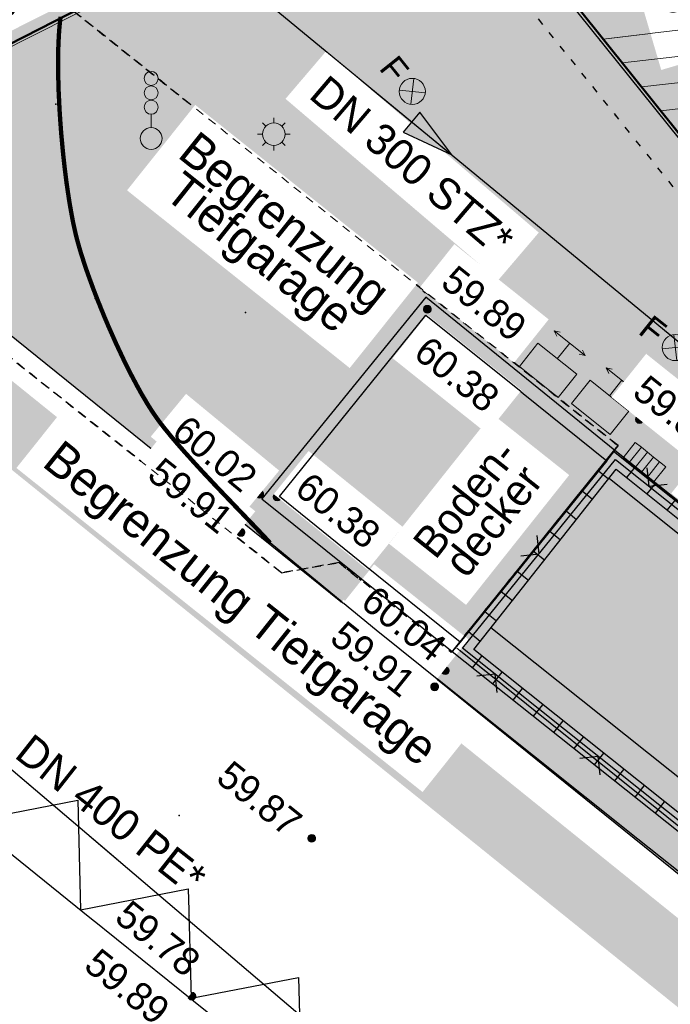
# Model space of a CAD drawing. Header units: millimetres. Extents: x 32365810 to 32368499, y 5620272 to 5622478.
# Tile 109 of 249: x 32366644 to 32366653, y 5620679 to 5620693. Entities that reach past the tile are written whole.
import ezdxf

# ---------------------------------------------------------------- set-up
doc = ezdxf.new("R2010")
doc.units = ezdxf.units.MM
for name, pattern in [('1000.100', [0]), ('1000.110', [0]), ('1000.196', [0.225, 0.075, -0.15]), ('1000.210', [0]), ('1000.300', [0]), ('1000.325', [0]), ('1600.1047', [0]), ('1600.2028', [0]), ('1600.2032', [0.25, 0.125, 0, 0, -0.125]), ('1600.2505', [0]), ('1600.25101', [0]), ('1600.2512', [0.25, 0.125, 0, 0, -0.125]), ('BAULINIE2', [7, 3.5, -1, 0.25, -1, 0.25, -1]), ('GELTUNGSBEREICH', [8.5, 7, -1.5])]:
    doc.linetypes.add(name, pattern=pattern)
doc.layers.get('0').update_dxf_attribs({"color": 1, "linetype": 'CONTINUOUS'})
doc.layers.add('_K_Flurstücke_Grenzpunkte', color=251, linetype='CONTINUOUS', lineweight=50)
for name, color, linetype in [('_K_Gebäude', 251, 'CONTINUOUS'), ('_K_Siedlungsflächen - Bauwerke u. Einrichtungen', 251, 'CONTINUOUS'), ('BAULINIE_B', 7, 'CONTINUOUS'), ('BAULINIE_FA', 1, 'CONTINUOUS'), ('BAULINIE_GL', 7, 'CONTINUOUS'), ('GELTUNGSBEREICH_B', 7, 'CONTINUOUS'), ('KERNGEBIETE_FA', 42, 'CONTINUOUS'), ('UMGR_GELTUNGSBEREICH', 7, 'CONTINUOUS'), ('UMGR_KERNGEBIETE', 7, 'CONTINUOUS'), ('UMGR_STRASSENVERKEHRSFLÄCHE', 7, 'CONTINUOUS')]:
    doc.layers.add(name, color=color, linetype=linetype)
for name, color, linetype, transparency in [('Beschriftung Kanalbestand (AMT 66)', 7, 'CONTINUOUS', 0.75), ('Beschriftung Topographie', 7, 'CONTINUOUS', 0.75), ('EFB-_ Dachhöhen Bestandsgebäude (NHN)', 7, 'CONTINUOUS', 0.75), ('Fahrbahnmarkierung', 7, 'CONTINUOUS', 0.75), ('Flurstücke_Grenzpunkte', 11, 'CONTINUOUS', 0.75), ('Gebäude', 31, 'CONTINUOUS', 0.75), ('Höhen_ gemessen (NHN)', 7, 'CONTINUOUS', 0.75), ('Leitungen Kanalbestand (AMT 66)', 7, 'CONTINUOUS', 0.75), ('Siedlungsflächen - Bauwerke u. Einrichtungen', 51, 'CONTINUOUS', 0.75), ('Stromversorgung', 7, 'CONTINUOUS', 0.75), ('Symbole Topographie', 7, 'CONTINUOUS', 0.75), ('Topographie_ örtl. Aufnahme', 7, 'CONTINUOUS', 0.75), ('weitere Entwässerungsleitungen', 7, 'CONTINUOUS', 0.75)]:
    doc.layers.add(name, color=color, linetype=linetype, transparency=transparency)
doc.layers.add('STRASSENVERKEHRSFLÄCHE_FA', color=7, linetype='CONTINUOUS', true_color=0xfff5bf)
doc.styles.add('Arial', font='arial.ttf')
doc.styles.add('Beschriftung schwarz_ Stift 0.25', font='GOTHIC.TTF')
doc.styles.add('Beschriftung Topographie_ blau', font='GOTHIC.TTF')
doc.styles.add('Dachhöhe NHN_ Bestand_ gemessen_ schwarz', font='GOTHIC.TTF')
doc.styles.add('Höhe NHN_ gemessen_ blau', font='GOTHIC.TTF')
doc.styles.add('Kanal Mischwasser_ Beschriftung allgemein_ dünn_ lila', font='GOTHIC.TTF')
doc.styles.add('Kanal_ Höhe_ NHN (Deckel_Sohle)_ lila', font='GOTHIC.TTF')
doc.styles.add('Stromversorgung_ Beschriftung allgemein_ dünn_ schwarz', font='GOTHIC.TTF')

# ---------------------------------------------------------------- blocks, each defined once
blk = doc.blocks.new('Senkrechter Strich')
at = {"color": 0, "lineweight": -2}
blk.add_line((0, 0.5), (0, -0.5), dxfattribs=at)
blk = doc.blocks.new('S1000.364', base_point=(0.25, 0))
at = {"color": 0, "lineweight": -2}
for p, q in [((0.075, 0.175), (0.425, -0.175)), ((0.425, 0.175), (0.075, -0.175))]:
    blk.add_line(p, q, dxfattribs=at)
blk.add_circle((0.25, 0), 0.25, dxfattribs=at)
at = {"color": 0, "lineweight": -2, "insert": (-0.5, -0.235), "char_height": 0.47, "attachment_point": 7, "line_spacing_factor": 0.69, "style": 'Arial'}
blk.add_mtext('F', dxfattribs=at)
blk = doc.blocks.new('S1000.461')
at = {"color": 0, "lineweight": -2}
for p, q in [((-0.245, 0.245), (-0.35, 0.35)), ((0, 0.345), (0, 0.5)), ((0.245, 0.245), (0.35, 0.35)), ((-0.345, 0), (-0.5, 0)), ((0.345, 0), (0.5, 0)), ((-0.245, -0.245), (-0.35, -0.35)), ((0.245, -0.245), (0.35, -0.35)), ((0, -0.345), (0, -0.5))]:
    blk.add_line(p, q, dxfattribs=at)
blk.add_circle((0, 0), 0.345, dxfattribs=at)
blk = doc.blocks.new('S1000.431', base_point=(0, -0.36))
at = {"color": 0, "lineweight": -2}
blk.add_line((0, -0.22), (0, -0.05), dxfattribs=at)
for centre, radius in [((0, 0.41), 0.09), ((0, 0.225), 0.09), ((0, 0.04), 0.09), ((0, -0.36), 0.14)]:
    blk.add_circle(centre, radius, dxfattribs=at)
blk = doc.blocks.new('S1000.401', base_point=(0, -0.215))
at = {"color": 0, "lineweight": -2}
for p, q in [((-0.275, 0.5), (-0.38, 0.45)), ((-0.38, 0.45), (0.38, 0.45)), ((-0.38, 0.45), (-0.275, 0.4)), ((0, 0.45), (0, 0.07)), ((0.38, 0.45), (0.275, 0.5)), ((0.38, 0.45), (0.275, 0.4)), ((-0.475, 0.07), (0.475, 0.07)), ((-0.475, -0.5), (-0.475, 0.07)), ((0.475, 0.07), (0.475, -0.5)), ((0.475, -0.5), (-0.475, -0.5))]:
    blk.add_line(p, q, dxfattribs=at)
blk = doc.blocks.new('S1000.507', base_point=(0, -0.25))
at = {"color": 0, "lineweight": -2}
for p, q in [((-0.5, 0.25), (-0.3, 0.25)), ((-0.5, -0.25), (-0.5, 0.25)), ((-0.3, 0.25), (-0.1, 0.25)), ((-0.3, 0.25), (-0.3, -0.25)), ((-0.1, 0.25), (0.1, 0.25)), ((-0.1, 0.25), (-0.1, -0.25)), ((0.1, 0.25), (0.3, 0.25)), ((0.1, 0.25), (0.1, -0.25)), ((0.3, 0.25), (0.5, 0.25)), ((0.3, 0.25), (0.3, -0.25)), ((0.5, 0.25), (0.5, -0.25)), ((-0.3, -0.25), (-0.5, -0.25)), ((-0.1, -0.25), (-0.3, -0.25)), ((0.1, -0.25), (-0.1, -0.25)), ((0.3, -0.25), (0.1, -0.25)), ((0.5, -0.25), (0.3, -0.25))]:
    blk.add_line(p, q, dxfattribs=at)
blk = doc.blocks.new('S1000.15')
at = {"color": 0, "lineweight": -2}
for p, q in [((-0.5, 0.05), (-0.485, 0.1)), ((0.495, 0.05), (-0.5, 0.05)), ((-0.5, -0.05), (-0.5, 0)), ((-0.5, 0), (0.5, 0)), ((-0.485, 0.1), (0.49, 0.1)), ((-0.475, 0.15), (-0.455, 0.2)), ((0.475, 0.15), (-0.475, 0.15)), ((-0.455, 0.2), (0.455, 0.2)), ((-0.43, 0.25), (-0.4, 0.3)), ((0.43, 0.25), (-0.43, 0.25)), ((-0.4, 0.3), (0.395, 0.3)), ((-0.355, 0.35), (-0.295, 0.4)), ((0.36, 0.35), (-0.355, 0.35)), ((-0.295, 0.4), (0.3, 0.4)), ((0.22, 0.45), (-0.215, 0.45)), ((0.3, 0.4), (0.22, 0.45)), ((0.395, 0.3), (0.36, 0.35)), ((0.455, 0.2), (0.43, 0.25)), ((0.49, 0.1), (0.475, 0.15)), ((0.5, 0), (0.495, 0.05)), ((0.495, -0.05), (-0.5, -0.05)), ((-0.475, -0.15), (-0.49, -0.1)), ((-0.49, -0.1), (0.485, -0.1)), ((0.475, -0.15), (-0.475, -0.15)), ((-0.43, -0.25), (-0.455, -0.2)), ((-0.455, -0.2), (0.46, -0.2)), ((0.425, -0.25), (-0.43, -0.25)), ((-0.355, -0.35), (-0.4, -0.3)), ((-0.4, -0.3), (0.395, -0.3)), ((0.345, -0.35), (-0.355, -0.35)), ((-0.205, -0.45), (-0.29, -0.4)), ((-0.29, -0.4), (0.285, -0.4)), ((0.2, -0.45), (-0.205, -0.45)), ((0.285, -0.4), (0.345, -0.35)), ((0.395, -0.3), (0.425, -0.25)), ((0.46, -0.2), (0.475, -0.15)), ((0.485, -0.1), (0.495, -0.05))]:
    blk.add_line(p, q, dxfattribs=at)
blk.add_circle((0, 0), 0.5, dxfattribs=at)
blk = doc.blocks.new('O1125')
at = {"layer": 'Flurstücke_Grenzpunkte', "color": 7, "linetype": '1600.2028', "lineweight": 35}
blk.add_line((32366150.069, 5622053.728), (32366155.039, 5622047.531), dxfattribs=at)
blk = doc.blocks.new('O1462')
at = {"layer": 'Flurstücke_Grenzpunkte', "color": 7, "linetype": '1600.2028', "lineweight": 35}
for p, q in [((32366150.069, 5622053.728), (32366155.039, 5622047.531)), ((32366149.913, 5622053.603), (32366133.183, 5622045.049))]:
    blk.add_line(p, q, dxfattribs=at)
blk = doc.blocks.new('O1916')
at = {"layer": 'Flurstücke_Grenzpunkte', "color": 7, "linetype": '1600.2028', "lineweight": 35}
blk.add_line((32366149.913, 5622053.603), (32366133.183, 5622045.049), dxfattribs=at)
blk = doc.blocks.new('O3476')
at = {"layer": 'Siedlungsflächen - Bauwerke u. Einrichtungen', "color": 7, "linetype": '1600.25101', "lineweight": 18}
for p, q in [((32366150.412, 5622041.88), (32366152.69, 5622044.706)), ((32366152.69, 5622044.706), (32366169.707699, 5622031.144947, 60.083901))]:
    blk.add_line(p, q, dxfattribs=at)
at = {"layer": 'Siedlungsflächen - Bauwerke u. Einrichtungen', "color": 7, "lineweight": 18, "xscale": 0.55, "yscale": 0.55, "zscale": 0.55}
for p, rotation in [((32366152.923566, 5622044.517726), 231.128187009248), ((32366152.503038, 5622044.471383), 321.449382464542), ((32366150.645566, 5622041.691726), 51.128187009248), ((32366169.520738, 5622030.910329, 60.083901), 141.449382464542)]:
    blk.add_blockref('Senkrechter Strich', p, dxfattribs=dict(at, rotation=rotation))
blk = doc.blocks.new('O2655')
at = {"layer": 'Gebäude', "color": 7, "linetype": '1600.2505', "lineweight": 18}
blk.add_line((32366150.069, 5622053.728), (32366155.039, 5622047.531), dxfattribs=at)
blk = doc.blocks.new('*X997')
at = {"color": 142, "linetype": '1000.100', "lineweight": 25, "true_color": 0x0087cd}
for p, q in [((32366152.998902, 5622044.479275), (32366152.875734, 5622044.324717)), ((32366153.291902, 5622044.245447), (32366153.168489, 5622044.090581)), ((32366153.584903, 5622044.011618), (32366153.461243, 5622043.856444))]:
    blk.add_line(p, q, dxfattribs=at)
blk = doc.blocks.new('*X1018')
at = {"color": 142, "linetype": '1000.100', "lineweight": 25, "true_color": 0x0087cd}
for p, q in [((32366150.656597, 5622041.581991), (32366150.790697, 5622041.750004)), ((32366150.949666, 5622041.348965), (32366151.083394, 5622041.516513)), ((32366151.242736, 5622041.115938), (32366151.376093, 5622041.283023)), ((32366151.535806, 5622040.882913), (32366151.668791, 5622041.049531)), ((32366151.828875, 5622040.649887), (32366151.961489, 5622040.81604)), ((32366152.121944, 5622040.41686), (32366152.254187, 5622040.582549)), ((32366152.415014, 5622040.183835), (32366152.546886, 5622040.349058)), ((32366152.708083, 5622039.950809), (32366152.839584, 5622040.115566)), ((32366153.001153, 5622039.717782), (32366153.132282, 5622039.882075)), ((32366153.294222, 5622039.484756), (32366153.42498, 5622039.648584))]:
    blk.add_line(p, q, dxfattribs=at)
blk = doc.blocks.new('*X1019')
at = {"color": 142, "linetype": '1000.100', "lineweight": 25, "true_color": 0x0087cd}
for p, q in [((32366152.472863, 5622044.422316), (32366152.617027, 5622044.306058)), ((32366152.238787, 5622044.132367), (32366152.386119, 5622044.013554)), ((32366152.004709, 5622043.842418), (32366152.15521, 5622043.721049)), ((32366151.770632, 5622043.552469), (32366151.924301, 5622043.428546)), ((32366151.536556, 5622043.26252), (32366151.693393, 5622043.136042)), ((32366151.302479, 5622042.972571), (32366151.462484, 5622042.843538)), ((32366151.068401, 5622042.682621), (32366151.231164, 5622042.550513)), ((32366150.834324, 5622042.392671), (32366151.000246, 5622042.257998)), ((32366150.600246, 5622042.102722), (32366150.769329, 5622041.965483))]:
    blk.add_line(p, q, dxfattribs=at)
blk = doc.blocks.new('*X1231')
at = {"color": 253, "linetype": '1600.1047', "lineweight": 18, "true_color": 0xb2b2b2}
for p, q in [((32366152.541501, 5622050.645085), (32366172.264635, 5622052.966045)), ((32366152.818211, 5622050.30006), (32366172.688922, 5622052.638386)), ((32366153.094922, 5622049.955035), (32366173.11321, 5622052.310727)), ((32366153.371632, 5622049.61001), (32366173.537497, 5622051.983069))]:
    blk.add_line(p, q, dxfattribs=at)
blk = doc.blocks.new('S1000.97')
at = {"color": 0, "lineweight": -2}
for p, q in [((-0.5, 0.5), (0, 0)), ((0, 0), (0.5, 0.5))]:
    blk.add_line(p, q, dxfattribs=at)
blk = doc.blocks.new('S1000.370')
at = {"lineweight": -2}
blk.add_hatch(color=0, dxfattribs=at).paths.add_polyline_path([(0.065, 0), (-0.06, 0), (0, 0.25)], flags=0)
at = {"color": 0, "lineweight": -2}
for p, q in [((0, 0.25), (-0.06, 0)), ((0, -0.25), (0, 0.25)), ((0.065, 0), (0, 0.25)), ((-0.06, 0), (0.065, 0))]:
    blk.add_line(p, q, dxfattribs=at)

msp = doc.modelspace()

# ---------------------------------------------------------------- hatches: boundary and pattern name
at = {"layer": 'KERNGEBIETE_FA'}
msp.add_hatch(color=256, dxfattribs=at).paths.add_polyline_path([(32366705.267, 5620656.307), (32366714.38, 5620662.955), (32366731.141, 5620675.184), (32366719.822, 5620688.519), (32366711.265, 5620712.478), (32366708.884, 5620711.48), (32366707.748, 5620715.425), (32366707.124, 5620717.592), (32366703.474, 5620722.687), (32366703.425, 5620722.755), (32366709.467, 5620727.587), (32366713.246, 5620722.932), (32366716.085, 5620718.811), (32366730.043, 5620701.379), (32366743.171, 5620661.733), (32366767.913, 5620669.955), (32366773.881, 5620671.894), (32366779.86, 5620673.837), (32366785.793, 5620675.727), (32366799.353, 5620680.172), (32366795.233, 5620696.617), (32366793.466, 5620703.78), (32366791.885, 5620710.186), (32366791.82, 5620710.458), (32366791.328, 5620712.5), (32366791.327, 5620712.501), (32366782.882, 5620747.49), (32366782.33, 5620749.774), (32366779.279, 5620762.41), (32366774.371, 5620775.593), (32366766.33, 5620772.553), (32366764.579, 5620776.187), (32366756.702, 5620771.881), (32366748.389, 5620767.337), (32366745.667, 5620765.883), (32366742.576, 5620764.232), (32366735.266, 5620760.328), (32366720.118, 5620752.237), (32366714.041, 5620748.991), (32366709.901, 5620746.78), (32366711.231, 5620744.449), (32366709.678, 5620743.191), (32366707.114, 5620741.114), (32366705.598, 5620739.886), (32366701.909, 5620736.897), (32366695.975, 5620732.09), (32366692.104, 5620728.954), (32366687.066, 5620724.769), (32366682.406, 5620721.072), (32366679.916, 5620719.08), (32366678.887, 5620718.272), (32366674.395, 5620714.748), (32366668.389, 5620710.034), (32366659.344, 5620702.84), (32366658.967, 5620703.306), (32366649.894, 5620695.982), (32366654.864, 5620689.785), (32366667.729, 5620679.629), (32366671.86, 5620676.22), (32366674.951, 5620673.67), (32366678.012, 5620671.146), (32366681.071, 5620668.621), (32366688.766, 5620662.336), (32366693.205, 5620658.654), (32366697.04, 5620655.473), (32366698.424, 5620654.325), (32366700.229, 5620654.848)], flags=0)
at = {"layer": 'STRASSENVERKEHRSFLÄCHE_FA', "true_color": 0xffd24a}
h = msp.add_hatch(color=41, dxfattribs=at)
h.paths.add_polyline_path([(32366700.812, 5620642.637), (32366709.343, 5620645.3), (32366744.935, 5620656.407), (32366800.844, 5620673.855), (32366814.238, 5620678.035), (32366812.525, 5620684.489), (32366790.959, 5620765.764), (32366786.667, 5620779.054), (32366782.414, 5620794.243), (32366771.602, 5620788.163), (32366758.559, 5620780.941), (32366707.208, 5620751.956), (32366691.608, 5620737.561), (32366678.051, 5620726.047), (32366655.3, 5620707.965), (32366642.99, 5620700.236), (32366635.313, 5620695.501)], flags=0)
edge = h.paths.add_edge_path(flags=0)
edge.add_line((32366743.171, 5620661.733), (32366743.725, 5620660.059))
edge.add_line((32366743.725, 5620660.059), (32366743.458, 5620659.979))
edge.add_line((32366743.458, 5620659.979), (32366724.425, 5620654.23))
edge.add_line((32366724.425, 5620654.23), (32366712.306, 5620650.509))
edge.add_line((32366712.306, 5620650.509), (32366710.876, 5620650.047))
edge.add_line((32366710.876, 5620650.047), (32366706.05, 5620648.579))
edge.add_arc((32366704.003, 5620654.956), 6.698, 283.318, 287.7972, ccw=False)
edge.add_line((32366705.546, 5620648.438), (32366698.424, 5620654.325))
edge.add_line((32366698.424, 5620654.325), (32366697.04, 5620655.473))
edge.add_line((32366697.04, 5620655.473), (32366693.205, 5620658.654))
edge.add_line((32366693.205, 5620658.654), (32366688.766, 5620662.336))
edge.add_line((32366688.766, 5620662.336), (32366681.071, 5620668.621))
edge.add_line((32366681.071, 5620668.621), (32366678.012, 5620671.146))
edge.add_line((32366678.012, 5620671.146), (32366674.951, 5620673.67))
edge.add_line((32366674.951, 5620673.67), (32366671.86, 5620676.22))
edge.add_line((32366671.86, 5620676.22), (32366667.729, 5620679.629))
edge.add_line((32366667.729, 5620679.629), (32366654.864, 5620689.785))
edge.add_line((32366654.864, 5620689.785), (32366649.894, 5620695.982))
edge.add_line((32366649.894, 5620695.982), (32366658.967, 5620703.306))
edge.add_line((32366658.967, 5620703.306), (32366659.344, 5620702.84))
edge.add_line((32366659.344, 5620702.84), (32366668.389, 5620710.034))
edge.add_line((32366668.389, 5620710.034), (32366674.395, 5620714.748))
edge.add_line((32366674.395, 5620714.748), (32366678.887, 5620718.272))
edge.add_line((32366678.887, 5620718.272), (32366679.916, 5620719.08))
edge.add_line((32366679.916, 5620719.08), (32366682.406, 5620721.072))
edge.add_line((32366682.406, 5620721.072), (32366687.066, 5620724.769))
edge.add_line((32366687.066, 5620724.769), (32366692.104, 5620728.954))
edge.add_line((32366692.104, 5620728.954), (32366695.975, 5620732.09))
edge.add_line((32366695.975, 5620732.09), (32366701.909, 5620736.897))
edge.add_line((32366701.909, 5620736.897), (32366705.598, 5620739.886))
edge.add_line((32366705.598, 5620739.886), (32366707.114, 5620741.114))
edge.add_line((32366707.114, 5620741.114), (32366709.678, 5620743.191))
edge.add_line((32366709.678, 5620743.191), (32366711.231, 5620744.449))
edge.add_line((32366711.231, 5620744.449), (32366709.901, 5620746.78))
edge.add_line((32366709.901, 5620746.78), (32366714.041, 5620748.991))
edge.add_line((32366714.041, 5620748.991), (32366720.118, 5620752.237))
edge.add_line((32366720.118, 5620752.237), (32366735.266, 5620760.328))
edge.add_line((32366735.266, 5620760.328), (32366742.576, 5620764.232))
edge.add_line((32366742.576, 5620764.232), (32366745.667, 5620765.883))
edge.add_line((32366745.667, 5620765.883), (32366748.389, 5620767.337))
edge.add_line((32366748.389, 5620767.337), (32366756.702, 5620771.881))
edge.add_line((32366756.702, 5620771.881), (32366764.579, 5620776.187))
edge.add_line((32366764.579, 5620776.187), (32366766.33, 5620772.553))
edge.add_line((32366766.33, 5620772.553), (32366774.371, 5620775.593))
edge.add_line((32366774.371, 5620775.593), (32366779.279, 5620762.41))
edge.add_line((32366779.279, 5620762.41), (32366782.33, 5620749.774))
edge.add_line((32366782.33, 5620749.774), (32366791.82, 5620710.458))
edge.add_line((32366791.82, 5620710.458), (32366791.885, 5620710.186))
edge.add_line((32366791.885, 5620710.186), (32366793.466, 5620703.78))
edge.add_line((32366793.466, 5620703.78), (32366795.233, 5620696.617))
edge.add_line((32366795.233, 5620696.617), (32366799.353, 5620680.172))
edge.add_line((32366799.353, 5620680.172), (32366785.793, 5620675.727))
edge.add_line((32366785.793, 5620675.727), (32366779.86, 5620673.837))
edge.add_line((32366779.86, 5620673.837), (32366773.881, 5620671.894))
edge.add_line((32366773.881, 5620671.894), (32366767.913, 5620669.955))
edge.add_line((32366767.913, 5620669.955), (32366743.171, 5620661.733))

# ---------------------------------------------------------------- linework, layer by layer
at = {"layer": '_K_Flurstücke_Grenzpunkte', "linetype": '1600.2028', "lineweight": 35}
msp.add_line((32366649.738, 5620695.857), (32366633.008, 5620687.303), dxfattribs=at)
at = {"layer": '_K_Flurstücke_Grenzpunkte', "linetype": '1600.2028'}
msp.add_lwpolyline([(32366678.887, 5620718.272), (32366674.395, 5620714.748), (32366668.389, 5620710.034), (32366659.344, 5620702.84), (32366658.967, 5620703.306), (32366649.894, 5620695.982), (32366654.864, 5620689.785), (32366667.729, 5620679.629), (32366675.319, 5620688.922), (32366677.224, 5620691.255), (32366678.454, 5620692.761), (32366682.681, 5620689.28), (32366685.928, 5620686.605), (32366689.059, 5620684.024), (32366692.22, 5620681.42), (32366700.034, 5620675.086), (32366704.571, 5620671.276), (32366706.143, 5620674.039), (32366708.154, 5620677.505), (32366711.331, 5620683.054), (32366692.84, 5620706.379), (32366690.288, 5620704.309), (32366690.047, 5620704.114)], close=True, dxfattribs=at)
for points in [[(32366654.864, 5620689.785), (32366649.894, 5620695.982)], [(32366649.738, 5620695.857), (32366633.008, 5620687.303), (32366632.876, 5620687.212), (32366638.724, 5620682.538), (32366643.677, 5620678.652), (32366648.49, 5620674.917), (32366654.404, 5620670.109)]]:
    msp.add_lwpolyline(points, dxfattribs=at)
at = {"layer": '_K_Gebäude', "linetype": '1600.1047', "lineweight": 18}
for p, q in [((32366652.367, 5620692.899), (32366672.09, 5620695.22)), ((32366652.644, 5620692.554), (32366672.514, 5620694.892)), ((32366652.92, 5620692.209), (32366672.939, 5620694.564)), ((32366653.197, 5620691.864), (32366673.363, 5620694.237))]:
    msp.add_line(p, q, dxfattribs=at)
at = {"layer": '_K_Gebäude', "linetype": '1600.2505', "lineweight": -2}
msp.add_lwpolyline([(32366649.894, 5620695.982), (32366654.864, 5620689.785), (32366667.729, 5620679.629), (32366675.319, 5620688.922), (32366677.224, 5620691.255), (32366671.147, 5620695.948), (32366672.932, 5620698.169), (32366679.278, 5620703.221), (32366681.719, 5620705.164), (32366681.875, 5620705.288), (32366686.294, 5620708.807), (32366686.318, 5620708.824), (32366678.887, 5620718.272), (32366674.395, 5620714.748), (32366668.389, 5620710.034), (32366659.344, 5620702.84), (32366658.967, 5620703.306)], close=True, dxfattribs=at)
at = {"layer": '_K_Gebäude', "linetype": '1600.2032', "lineweight": -2}
for points in [[(32366613.067, 5620704.462), (32366634.621, 5620691.218), (32366640.038, 5620691.308), (32366647.73, 5620685.206), (32366648.558, 5620685.352), (32366650.174, 5620684.057), (32366650.237, 5620684.134), (32366652.515, 5620686.96), (32366652.579, 5620687.038), (32366642.611, 5620694.995), (32366617.153, 5620710.513), (32366617.558, 5620711.085), (32366615.995, 5620712.19), (32366614.738, 5620713.459), (32366613.84, 5620715.019)], [(32366613.84, 5620715.019), (32366614.738, 5620713.459), (32366615.995, 5620712.19), (32366617.558, 5620711.085), (32366617.153, 5620710.513), (32366642.611, 5620694.995), (32366652.579, 5620687.038), (32366652.515, 5620686.96), (32366650.237, 5620684.134), (32366650.174, 5620684.057), (32366648.558, 5620685.352), (32366647.73, 5620685.206), (32366640.038, 5620691.308), (32366634.621, 5620691.218), (32366613.067, 5620704.462)]]:
    msp.add_lwpolyline(points, dxfattribs=at)
at = {"layer": '_K_Siedlungsflächen - Bauwerke u. Einrichtungen', "linetype": '1600.25101'}
msp.add_lwpolyline([(32366667.17, 5620670.534), (32366650.237, 5620684.134), (32366652.515, 5620686.96), (32366669.533, 5620673.399)], dxfattribs=at)
at = {"layer": 'BAULINIE_B', "linetype": 'BAULINIE2', "const_width": 0.4, "flags": 128}
msp.add_lwpolyline([(32366709.628, 5620727.706), (32366713.407, 5620723.052), (32366716.246, 5620718.93), (32366730.221, 5620701.476), (32366743.298, 5620661.986), (32366767.851, 5620670.145), (32366773.82, 5620672.084), (32366779.799, 5620674.027), (32366785.732, 5620675.917), (32366799.114, 5620680.304), (32366795.039, 5620696.568), (32366793.272, 5620703.732), (32366791.691, 5620710.138), (32366791.626, 5620710.411), (32366791.133, 5620712.453), (32366791.133, 5620712.454), (32366782.687, 5620747.443), (32366782.136, 5620749.727), (32366779.088, 5620762.351), (32366774.254, 5620775.334), (32366766.23, 5620772.301), (32366764.491, 5620775.91), (32366756.798, 5620771.705), (32366748.485, 5620767.161), (32366745.762, 5620765.706), (32366742.671, 5620764.055), (32366735.361, 5620760.151), (32366720.213, 5620752.06), (32366714.136, 5620748.814), (32366710.177, 5620746.7), (32366711.489, 5620744.4), (32366709.804, 5620743.035), (32366707.24, 5620740.958), (32366705.724, 5620739.73), (32366702.035, 5620736.741), (32366696.101, 5620731.934), (32366692.231, 5620728.799), (32366687.192, 5620724.613), (32366682.531, 5620720.915), (32366680.041, 5620718.923), (32366679.011, 5620718.114), (32366674.519, 5620714.59), (32366668.513, 5620709.877), (32366659.314, 5620702.56), (32366658.938, 5620703.025), (32366650.175, 5620695.951), (32366655.006, 5620689.928), (32366667.855, 5620679.784), (32366671.988, 5620676.374), (32366675.079, 5620673.824), (32366678.14, 5620671.3), (32366681.198, 5620668.775), (32366688.894, 5620662.49), (32366693.333, 5620658.808), (32366697.168, 5620655.627), (32366698.471, 5620654.546), (32366700.174, 5620655.04), (32366705.178, 5620656.489), (32366730.849, 5620675.218), (32366719.646, 5620688.418), (32366711.148, 5620712.212), (32366708.754, 5620711.209), (32366707.555, 5620715.37), (32366706.941, 5620717.504), (32366703.311, 5620722.571)], dxfattribs=at)
at = {"layer": 'BAULINIE_FA', "const_width": 0.9}
msp.add_lwpolyline([(32366650.526, 5620695.913), (32366655.183, 5620690.106), (32366668.012, 5620679.979), (32366672.147, 5620676.567), (32366675.238, 5620674.017), (32366678.299, 5620671.493), (32366681.357, 5620668.968), (32366689.052, 5620662.683), (32366693.493, 5620659), (32366697.328, 5620655.819), (32366698.528, 5620654.823), (32366700.104, 5620655.28), (32366705.066, 5620656.717), (32366730.484, 5620675.262), (32366719.426, 5620688.291), (32366711.001, 5620711.88)], dxfattribs=at)
at = {"layer": 'BAULINIE_GL'}
msp.add_lwpolyline([(32366649.894, 5620695.982), (32366654.864, 5620689.785), (32366667.729, 5620679.629), (32366671.86, 5620676.22), (32366674.951, 5620673.67), (32366678.012, 5620671.146), (32366681.071, 5620668.621), (32366688.766, 5620662.336), (32366693.205, 5620658.654), (32366697.04, 5620655.473), (32366698.424, 5620654.325), (32366700.229, 5620654.848), (32366705.267, 5620656.307), (32366731.141, 5620675.184), (32366719.822, 5620688.519), (32366711.265, 5620712.478)], dxfattribs=at)
at = {"layer": 'EFB-_ Dachhöhen Bestandsgebäude (NHN)', "color": 7, "true_color": 0xffffff}
msp.add_point((32366652.542, 5620691.799, 71.865), dxfattribs=at)
at = {"layer": 'Fahrbahnmarkierung', "color": 7, "true_color": 0xffffff}
msp.add_point((32366646.254, 5620681.707, 59.836), dxfattribs=at)
at = {"layer": 'GELTUNGSBEREICH_B', "linetype": 'GELTUNGSBEREICH', "ltscale": 0.5, "const_width": 1, "flags": 128}
msp.add_lwpolyline([(32366700.6, 5620641.524), (32366709.641, 5620644.345), (32366745.233, 5620655.452), (32366801.142, 5620672.901), (32366815.45, 5620677.366), (32366813.492, 5620684.746), (32366791.918, 5620766.046), (32366787.625, 5620779.343), (32366783.034, 5620795.739), (32366771.115, 5620789.036), (32366758.071, 5620781.813), (32366706.615, 5620752.77), (32366690.945, 5620738.31), (32366677.416, 5620726.82), (32366654.721, 5620708.782), (32366642.462, 5620701.085), (32366633.585, 5620695.611)], close=True, dxfattribs=at)
at = {"layer": 'Topographie_ örtl. Aufnahme', "color": 7, "true_color": 0xffffff}
for p in [(32366652.319, 5620692.88, 59.907), (32366644.476, 5620691.959, 59.699), (32366644.776, 5620690.039, 59.778), (32366645.044, 5620689.158, 59.814), (32366647.212, 5620688.959, 59.939), (32366645.916, 5620687.449, 59.858), (32366645.931, 5620687.437, 59.844)]:
    msp.add_point(p, dxfattribs=at)
at = {"layer": 'UMGR_GELTUNGSBEREICH'}
msp.add_lwpolyline([(32366700.812, 5620642.637), (32366709.343, 5620645.3), (32366744.935, 5620656.407), (32366800.844, 5620673.855), (32366814.238, 5620678.035), (32366812.525, 5620684.489), (32366790.959, 5620765.764), (32366786.667, 5620779.054), (32366782.414, 5620794.243), (32366771.602, 5620788.163), (32366758.559, 5620780.941), (32366707.208, 5620751.956), (32366691.608, 5620737.561), (32366678.051, 5620726.047), (32366655.3, 5620707.965), (32366642.99, 5620700.236), (32366635.313, 5620695.501)], close=True, dxfattribs=at)
at = {"layer": 'UMGR_KERNGEBIETE'}
msp.add_lwpolyline([(32366649.894, 5620695.982), (32366654.864, 5620689.785), (32366667.729, 5620679.629), (32366671.86, 5620676.22), (32366674.951, 5620673.67), (32366678.012, 5620671.146), (32366681.071, 5620668.621), (32366688.766, 5620662.336), (32366693.205, 5620658.654), (32366697.04, 5620655.473), (32366698.424, 5620654.325), (32366700.229, 5620654.848), (32366705.267, 5620656.307), (32366714.38, 5620662.955), (32366731.141, 5620675.184), (32366719.822, 5620688.519), (32366711.265, 5620712.478)], dxfattribs=at)
at = {"layer": 'UMGR_STRASSENVERKEHRSFLÄCHE'}
msp.add_lwpolyline([(32366700.812, 5620642.637), (32366709.343, 5620645.3), (32366744.935, 5620656.407), (32366800.844, 5620673.855), (32366814.238, 5620678.035), (32366812.525, 5620684.489), (32366790.959, 5620765.764), (32366786.667, 5620779.054), (32366782.414, 5620794.243), (32366771.602, 5620788.163), (32366758.559, 5620780.941), (32366707.208, 5620751.956), (32366691.608, 5620737.561), (32366678.051, 5620726.047), (32366655.3, 5620707.965), (32366642.99, 5620700.236), (32366635.313, 5620695.501), (32366700.812, 5620642.637)], close=True, dxfattribs=at)
msp.add_lwpolyline([(32366712.306, 5620650.509), (32366710.876, 5620650.047), (32366706.05, 5620648.579, -0.019546), (32366705.546, 5620648.438), (32366698.424, 5620654.325), (32366697.04, 5620655.473), (32366693.205, 5620658.654), (32366688.766, 5620662.336), (32366681.071, 5620668.621), (32366678.012, 5620671.146), (32366674.951, 5620673.67), (32366671.86, 5620676.22), (32366667.729, 5620679.629), (32366654.864, 5620689.785), (32366649.894, 5620695.982)], format="xyb", dxfattribs=at)

# ---------------------------------------------------------------- block references
at = {"layer": '_K_Siedlungsflächen - Bauwerke u. Einrichtungen', "color": 7, "lineweight": 18, "xscale": 0.55, "yscale": 0.55, "zscale": 0.55}
for p, rotation in [((32366652.328, 5620686.725), 321.449382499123), ((32366652.749, 5620686.771), 231.12818696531), ((32366650.471, 5620683.945), 51.12818696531)]:
    msp.add_blockref('Senkrechter Strich', p, dxfattribs=dict(at, rotation=rotation))
at = {"layer": '_K_Siedlungsflächen - Bauwerke u. Einrichtungen', "xscale": 0.55, "yscale": 0.55, "zscale": 0.55, "rotation": 321.229483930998}
msp.add_blockref('Senkrechter Strich', (32366650.425, 5620684.368), dxfattribs=at)
at = {"layer": 'Höhen_ gemessen (NHN)', "color": 7, "lineweight": 18, "xscale": 0.1125, "yscale": 0.1125, "zscale": 0.1125}
for p in [(32366649.818, 5620689.293, 59.888), (32366649.831, 5620689.004, 60.381), (32366652.888, 5620687.415, 59.847), (32366647.415, 5620686.339, 60.02), (32366647.667, 5620686.298, 60.377), (32366647.145, 5620685.787, 59.906), (32366650.089, 5620683.794, 60.039), (32366649.936, 5620683.562, 59.914), (32366648.165, 5620681.378, 59.871), (32366646.437, 5620679.103, 59.776)]:
    msp.add_blockref('S1000.15', p, dxfattribs=at)
at = {"layer": 'Symbole Topographie', "color": 7, "lineweight": 18}
for name, p, xscale, yscale, zscale, rotation in [('S1000.364', (32366649.614, 5620692.144, 59.858), 0.7525000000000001, 0.7525000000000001, 0.7525000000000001, 308.750512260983), ('S1000.364', (32366653.403, 5620688.452, 59.853), 0.7525, 0.7525, 0.7525, 321.408430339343), ('S1000.401', (32366651.57, 5620688.124, 59.867), 0.7525000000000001, 0.7525000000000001, 0.7525000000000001, 321.386112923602), ('S1000.401', (32366652.321, 5620687.589, 59.79), 0.7525000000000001, 0.7525000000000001, 0.7525000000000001, 321.386099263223)]:
    msp.add_blockref(name, p, dxfattribs=dict(at, xscale=xscale, yscale=yscale, zscale=zscale, rotation=rotation))
at = {"layer": 'Symbole Topographie', "color": 7, "lineweight": 18, "xscale": 1.125, "yscale": 1.125, "zscale": 1.125}
msp.add_blockref('S1000.431', (32366645.851, 5620691.466, 59.865), dxfattribs=at)
at = {"layer": 'Topographie_ örtl. Aufnahme', "color": 7, "lineweight": 18, "xscale": 0.47, "yscale": 0.47, "zscale": 0.47}
msp.add_blockref('S1000.461', (32366647.62, 5620691.528, 59.844), dxfattribs=at)
at = {"layer": 'Topographie_ örtl. Aufnahme', "color": 7, "lineweight": 18, "xscale": 0.5625, "yscale": 0.5625, "zscale": 0.5625, "rotation": 321.406357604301}
msp.add_blockref('S1000.507', (32366652.871, 5620686.689, 59.893), dxfattribs=at)

# ---------------------------------------------------------------- next in the draw order: texts
at = {"layer": 'Beschriftung Topographie', "color": 7, "lineweight": 25, "char_height": 0.5, "attachment_point": 8, "rotation": 321.4013, "line_spacing_factor": 0.69, "style": 'Beschriftung schwarz_ Stift 0.25', "bg_fill": 2}
for s, insert in [('Begrenzung\\PTiefgarage', (32366647.17, 5620689.515)), ('Begrenzung Tiefgarage', (32366646.898, 5620684.458))]:
    msp.add_mtext(s, dxfattribs=dict(at, insert=insert))
at = {"layer": 'EFB-_ Dachhöhen Bestandsgebäude (NHN)', "color": 7, "lineweight": 25, "insert": (32366655.069, 5620694.01), "char_height": 0.45, "attachment_point": 5, "rotation": 16.4477, "line_spacing_factor": 0.69, "style": 'Dachhöhe NHN_ Bestand_ gemessen_ schwarz', "bg_fill": 2}
msp.add_mtext('Wohn- und\\PGeschäftshaus\\PIII SD A', dxfattribs=at)
at = {"layer": 'Höhen_ gemessen (NHN)', "color": 142, "lineweight": 25, "true_color": 0x0087cd, "char_height": 0.4, "line_spacing_factor": 0.69, "style": 'Höhe NHN_ gemessen_ blau', "bg_fill": 2}
for s, insert, attachment_point, rotation in [('60.38', (32366649.861, 5620688.642), 1, 321.3861), ('59.89', (32366646.155, 5620678.979), 3, 321.2379)]:
    msp.add_mtext(s, dxfattribs=dict(at, insert=insert, attachment_point=attachment_point, rotation=rotation))
at = {"layer": 'weitere Entwässerungsleitungen', "color": 200, "lineweight": 25, "true_color": 0xd600ff, "insert": (32366654.586, 5620686.338, 59.893), "char_height": 0.45, "attachment_point": 5, "rotation": 321.4084, "line_spacing_factor": 0.69, "style": 'Kanal_ Höhe_ NHN (Deckel_Sohle)_ lila', "bg_fill": 2}
msp.add_mtext('\\SGully/59.89;', dxfattribs=at)

# ---------------------------------------------------------------- next in the draw order: texts
at = {"layer": 'Beschriftung Kanalbestand (AMT 66)', "color": 200, "lineweight": 25, "true_color": 0xd600ff, "char_height": 0.45, "attachment_point": 5, "line_spacing_factor": 0.69, "style": 'Kanal Mischwasser_ Beschriftung allgemein_ dünn_ lila', "bg_fill": 2}
for s, insert, rotation in [('DN 300 STZ*', (32366649.61, 5620691.071), 319.5593), ('DN 400 PE*', (32366645.273, 5620681.724), 321.7146)]:
    msp.add_mtext(s, dxfattribs=dict(at, insert=insert, rotation=rotation))
at = {"layer": 'Beschriftung Topographie', "color": 142, "lineweight": 25, "true_color": 0x0087cd, "insert": (32366650.579, 5620686.117), "char_height": 0.45, "attachment_point": 5, "rotation": 51.536, "line_spacing_factor": 0.69, "style": 'Beschriftung Topographie_ blau', "bg_fill": 2}
msp.add_mtext('Boden-\\Pdecker', dxfattribs=at)
at = {"layer": 'Höhen_ gemessen (NHN)', "color": 142, "lineweight": 25, "true_color": 0x0087cd, "char_height": 0.4, "line_spacing_factor": 0.69, "style": 'Höhe NHN_ gemessen_ blau', "bg_fill": 2}
for s, insert, attachment_point, rotation in [('59.89', (32366649.999, 5620689.345), 7, 321.3861), ('59.85', (32366652.762, 5620687.764), 7, 321.3811), ('60.02', (32366647.285, 5620686.495), 6, 320.4984), ('60.38', (32366647.895, 5620686.364), 7, 321.093), ('59.91', (32366649.7, 5620683.702), 3, 321.4081), ('59.87', (32366647.935, 5620681.529), 6, 321.4099), ('59.78', (32366646.344, 5620679.357), 9, 321.2337)]:
    msp.add_mtext(s, dxfattribs=dict(at, insert=insert, attachment_point=attachment_point, rotation=rotation))
at = {"layer": 'Stromversorgung', "color": 7, "lineweight": 25, "insert": (32366635.65, 5620688.967), "char_height": 0.4, "attachment_point": 7, "rotation": 26.8267, "line_spacing_factor": 0.69, "style": 'Stromversorgung_ Beschriftung allgemein_ dünn_ schwarz', "bg_fill": 2}
msp.add_mtext('hängende Stromleitung für Straßenbeleuchtung', dxfattribs=at)

# ---------------------------------------------------------------- next in the draw order: texts
at = {"layer": 'Höhen_ gemessen (NHN)', "color": 142, "lineweight": 25, "true_color": 0x0087cd, "char_height": 0.4, "line_spacing_factor": 0.69, "style": 'Höhe NHN_ gemessen_ blau', "bg_fill": 2}
for s, insert, attachment_point, rotation in [('59.91', (32366646.945, 5620685.901), 6, 321.5502), ('60.04', (32366649.891, 5620683.896), 9, 321.5083)]:
    msp.add_mtext(s, dxfattribs=dict(at, insert=insert, attachment_point=attachment_point, rotation=rotation))

# ---------------------------------------------------------------- next in the draw order: block references
at = {"layer": 'Flurstücke_Grenzpunkte', "color": 7, "true_color": 0xffffff}
msp.add_blockref('O1125', (499.825, -1357.746), dxfattribs=at)

# ---------------------------------------------------------------- next in the draw order: block references
msp.add_blockref('O1462', (499.825, -1357.746), dxfattribs=at)

# ---------------------------------------------------------------- next in the draw order: block references
msp.add_blockref('O1916', (499.825, -1357.746), dxfattribs=at)
at = {"layer": 'Siedlungsflächen - Bauwerke u. Einrichtungen', "color": 7, "true_color": 0xffffff}
msp.add_blockref('O3476', (499.825, -1357.746), dxfattribs=at)

# ---------------------------------------------------------------- next in the draw order: linework, layer by layer
at = {"layer": 'Fahrbahnmarkierung', "color": 253, "linetype": '1000.210', "lineweight": 25, "true_color": 0x999999}
for p, q in [((32366643.246, 5620681.627), (32366644.795, 5620681.927)), ((32366644.795, 5620681.927), (32366644.833, 5620680.345)), ((32366644.833, 5620680.345), (32366646.386, 5620680.65)), ((32366646.386, 5620680.65), (32366646.426, 5620679.072)), ((32366646.426, 5620679.072), (32366647.976, 5620679.373)), ((32366647.976, 5620679.373), (32366648.017, 5620677.795))]:
    msp.add_line(p, q, dxfattribs=at)
at = {"layer": 'Gebäude', "color": 7, "linetype": '1600.2512', "lineweight": 18}
for p, q in [((32366640.038, 5620691.308), (32366647.73, 5620685.206)), ((32366647.73, 5620685.206), (32366648.558, 5620685.352))]:
    msp.add_line(p, q, dxfattribs=at)
at = {"layer": 'Gebäude', "color": 7, "linetype": '1600.2032', "lineweight": 18}
for p, q in [((32366640.038, 5620691.308), (32366647.73, 5620685.206)), ((32366647.73, 5620685.206), (32366648.558, 5620685.352))]:
    msp.add_line(p, q, dxfattribs=at)
at = {"layer": 'Topographie_ örtl. Aufnahme', "color": 142, "linetype": '1000.100', "lineweight": 25, "true_color": 0x0087cd}
for p, q in [((32366649.807, 5620689.177, 59.882), (32366647.448, 5620686.272, 60.022)), ((32366647.699, 5620686.304), (32366649.811, 5620688.921)), ((32366649.092, 5620684.376, 59.913), (32366647.565, 5620685.636, 59.899)), ((32366641.721, 5620682.852, 59.758), (32366644.869, 5620680.316, 59.78))]:
    msp.add_line(p, q, dxfattribs=at)
at = {"layer": 'Topographie_ örtl. Aufnahme', "color": 142, "linetype": '1000.100', "lineweight": 25, "true_color": 0x0087cd, "const_width": 0.0625}
msp.add_lwpolyline([(32366647.565, 5620685.636), (32366647.524, 5620685.681), (32366647.474, 5620685.735), (32366647.416, 5620685.796), (32366647.358, 5620685.857), (32366647.293, 5620685.925), (32366647.223, 5620685.998), (32366647.153, 5620686.071), (32366647.078, 5620686.149), (32366647.001, 5620686.23), (32366646.923, 5620686.311), (32366646.843, 5620686.395), (32366646.762, 5620686.48), (32366646.682, 5620686.566), (32366646.601, 5620686.652), (32366646.522, 5620686.738), (32366646.483, 5620686.781), (32366646.444, 5620686.823), (32366646.406, 5620686.866), (32366646.368, 5620686.908), (32366646.33, 5620686.95), (32366646.294, 5620686.991), (32366646.258, 5620687.032), (32366646.223, 5620687.072), (32366646.189, 5620687.112), (32366646.155, 5620687.152), (32366646.123, 5620687.19), (32366646.093, 5620687.228), (32366646.062, 5620687.265), (32366646.033, 5620687.301), (32366646.006, 5620687.336), (32366645.979, 5620687.371), (32366645.954, 5620687.405), (32366645.931, 5620687.437), (32366645.918, 5620687.455), (32366645.905, 5620687.475), (32366645.891, 5620687.495), (32366645.878, 5620687.515), (32366645.864, 5620687.535), (32366645.85, 5620687.557), (32366645.823, 5620687.599), (32366645.795, 5620687.644), (32366645.767, 5620687.692), (32366645.739, 5620687.739), (32366645.71, 5620687.788), (32366645.682, 5620687.839), (32366645.653, 5620687.891), (32366645.625, 5620687.944), (32366645.596, 5620687.998), (32366645.567, 5620688.053), (32366645.539, 5620688.109), (32366645.51, 5620688.166), (32366645.482, 5620688.223), (32366645.453, 5620688.281), (32366645.425, 5620688.341), (32366645.397, 5620688.4), (32366645.369, 5620688.46), (32366645.341, 5620688.52), (32366645.314, 5620688.581), (32366645.287, 5620688.642), (32366645.26, 5620688.703), (32366645.233, 5620688.764), (32366645.207, 5620688.826), (32366645.181, 5620688.887), (32366645.156, 5620688.948), (32366645.131, 5620689.009), (32366645.107, 5620689.07), (32366645.082, 5620689.131), (32366645.059, 5620689.191), (32366645.036, 5620689.25), (32366645.013, 5620689.31), (32366644.992, 5620689.368), (32366644.971, 5620689.425), (32366644.95, 5620689.483), (32366644.93, 5620689.539), (32366644.911, 5620689.594), (32366644.893, 5620689.649), (32366644.875, 5620689.702), (32366644.859, 5620689.754), (32366644.842, 5620689.805), (32366644.827, 5620689.855), (32366644.813, 5620689.903), (32366644.8, 5620689.95), (32366644.787, 5620689.996), (32366644.776, 5620690.039), (32366644.764, 5620690.087), (32366644.752, 5620690.139), (32366644.74, 5620690.193), (32366644.728, 5620690.248), (32366644.717, 5620690.305), (32366644.706, 5620690.365), (32366644.695, 5620690.425), (32366644.684, 5620690.487), (32366644.673, 5620690.552), (32366644.663, 5620690.616), (32366644.653, 5620690.683), (32366644.643, 5620690.751), (32366644.633, 5620690.819), (32366644.624, 5620690.889), (32366644.615, 5620690.96), (32366644.606, 5620691.031), (32366644.598, 5620691.104), (32366644.59, 5620691.177), (32366644.582, 5620691.25), (32366644.575, 5620691.324), (32366644.568, 5620691.399), (32366644.561, 5620691.474), (32366644.554, 5620691.549), (32366644.549, 5620691.624), (32366644.543, 5620691.699), (32366644.538, 5620691.774), (32366644.533, 5620691.848), (32366644.529, 5620691.923), (32366644.525, 5620691.997), (32366644.522, 5620692.071), (32366644.518, 5620692.144), (32366644.516, 5620692.217), (32366644.514, 5620692.289), (32366644.512, 5620692.36), (32366644.511, 5620692.431), (32366644.511, 5620692.499), (32366644.51, 5620692.568), (32366644.511, 5620692.635), (32366644.512, 5620692.7), (32366644.513, 5620692.765), (32366644.515, 5620692.828), (32366644.518, 5620692.889), (32366644.52, 5620692.919), (32366644.521, 5620692.949), (32366644.523, 5620692.978), (32366644.525, 5620693.007), (32366644.527, 5620693.035), (32366644.529, 5620693.063), (32366644.532, 5620693.091), (32366644.534, 5620693.118), (32366644.537, 5620693.144), (32366644.54, 5620693.17), (32366644.543, 5620693.195), (32366644.546, 5620693.22)], dxfattribs=at)

# ---------------------------------------------------------------- next in the draw order: block references
at = {"layer": 'Gebäude', "color": 7, "true_color": 0xffffff}
msp.add_blockref('O2655', (499.825, -1357.746), dxfattribs=at)
at = {"layer": 'Leitungen Kanalbestand (AMT 66)', "color": 200, "lineweight": 25, "true_color": 0xd600ff, "xscale": 3.0025, "yscale": 3.0025, "zscale": 3.0025, "rotation": 49.604398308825}
msp.add_blockref('S1000.370', (32366643.55, 5620682.612, 59.831), dxfattribs=at)

# ---------------------------------------------------------------- next in the draw order: linework, layer by layer
at = {"layer": 'EFB-_ Dachhöhen Bestandsgebäude (NHN)', "color": 7, "linetype": '1000.196', "lineweight": 25}
msp.add_line((32366649.081, 5620696.114), (32366654.522, 5620689.33), dxfattribs=at)
at = {"layer": 'Gebäude', "color": 7, "linetype": '1600.2512', "lineweight": 18}
for p, q in [((32366652.579, 5620687.038), (32366642.611, 5620694.995)), ((32366652.515, 5620686.96), (32366652.579, 5620687.038)), ((32366650.237, 5620684.134), (32366652.515, 5620686.96)), ((32366648.558, 5620685.352), (32366650.174, 5620684.057)), ((32366650.174, 5620684.057), (32366650.237, 5620684.134))]:
    msp.add_line(p, q, dxfattribs=at)
at = {"layer": 'Gebäude', "color": 7, "linetype": '1600.2032', "lineweight": 18}
for p, q in [((32366652.579, 5620687.038), (32366642.611, 5620694.995)), ((32366652.515, 5620686.96), (32366652.579, 5620687.038)), ((32366650.237, 5620684.134), (32366652.515, 5620686.96)), ((32366648.558, 5620685.352), (32366650.174, 5620684.057)), ((32366650.174, 5620684.057), (32366650.237, 5620684.134))]:
    msp.add_line(p, q, dxfattribs=at)
at = {"layer": 'Leitungen Kanalbestand (AMT 66)', "color": 200, "linetype": '1000.300', "lineweight": 25, "true_color": 0xd600ff}
for p, q in [((32366641.746, 5620698.192, 59.835), (32366657.467, 5620685.221, 59.93)), ((32366650.037, 5620677.092, 59.87), (32366637.064, 5620688.131, 59.792))]:
    msp.add_line(p, q, dxfattribs=at)
at = {"layer": 'Stromversorgung', "color": 7, "linetype": '1000.325', "lineweight": 18}
msp.add_line((32366649.92, 5620695.869, 70.905), (32366632.81, 5620687.216), dxfattribs=at)
at = {"layer": 'Topographie_ örtl. Aufnahme', "color": 142, "linetype": '1000.100', "lineweight": 25, "true_color": 0x0087cd}
for p, q in [((32366649.825, 5620695.988), (32366654.801, 5620689.788)), ((32366652.531, 5620686.967, 59.874), (32366649.807, 5620689.177, 59.882)), ((32366649.811, 5620688.921), (32366652.415, 5620686.821)), ((32366652.415, 5620686.821), (32366652.531, 5620686.967, 59.874)), ((32366677.317, 5620667.187, 60.18), (32366652.531, 5620686.967, 59.874)), ((32366652.415, 5620686.821), (32366650.302, 5620684.203)), ((32366650.499, 5620684.098, 60.394), (32366652.552, 5620686.698, 60.38)), ((32366652.552, 5620686.698, 60.38), (32366677.557, 5620666.7, 60.125)), ((32366669.289, 5620673.103, 59.005), (32366652.45, 5620686.562)), ((32366647.448, 5620686.272, 60.022), (32366650.188, 5620684.069, 60.057)), ((32366650.302, 5620684.203), (32366647.699, 5620686.304)), ((32366656.695, 5620679.666, 57.649), (32366650.745, 5620684.413)), ((32366652.862, 5620681.367, 59.921), (32366649.092, 5620684.376, 59.913)), ((32366650.302, 5620684.203), (32366650.188, 5620684.069, 60.057)), ((32366650.188, 5620684.069, 60.057), (32366662.885, 5620673.974, 60.146)), ((32366675.523, 5620664.135, 60.24), (32366650.499, 5620684.098, 60.394)), ((32366665.595, 5620671.217, 60.053), (32366652.862, 5620681.367, 59.921)), ((32366644.869, 5620680.316, 59.78), (32366650.73, 5620675.609, 59.815))]:
    msp.add_line(p, q, dxfattribs=at)
at = {"layer": 'Topographie_ örtl. Aufnahme', "color": 142, "linetype": '1000.110', "lineweight": 25, "true_color": 0x0087cd}
for p, q in [((32366650.338, 5620684.118, 60.398), (32366652.541, 5620686.839, 60.387)), ((32366652.541, 5620686.839, 60.387), (32366677.261, 5620667.102, 60.134)), ((32366675.032, 5620664.401, 60.266), (32366650.338, 5620684.118, 60.398))]:
    msp.add_line(p, q, dxfattribs=at)

# ---------------------------------------------------------------- next in the draw order: block references
at = {"layer": 'Gebäude', "color": 7, "true_color": 0xffffff}
msp.add_blockref('*X1231', (499.825, -1357.746), dxfattribs=at)
at = {"layer": 'Leitungen Kanalbestand (AMT 66)', "color": 200, "lineweight": 25, "true_color": 0xd600ff, "xscale": 3.0025, "yscale": 3.0025, "zscale": 3.0025, "rotation": 230.473773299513}
msp.add_blockref('S1000.370', (32366649.607, 5620691.706, 59.883), dxfattribs=at)
at = {"layer": 'Topographie_ örtl. Aufnahme', "color": 7, "true_color": 0xffffff}
for name in ['*X997', '*X1019', '*X1018']:
    msp.add_blockref(name, (499.825, -1357.746), dxfattribs=at)
at = {"layer": 'Topographie_ örtl. Aufnahme', "color": 7, "lineweight": 25}
for p, xscale, yscale, zscale, rotation in [((32366653.023, 5620686.455, 60.382), 0.3750000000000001, 0.3750000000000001, 0.3750000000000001, 321.394190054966), ((32366651.44, 5620685.478, 60.392), 0.3749999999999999, 0.3749999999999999, 0.3749999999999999, 51.00143480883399), ((32366650.807, 5620683.743, 60.395), 0.3750000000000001, 0.3750000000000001, 0.3750000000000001, 141.394418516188), ((32366652.291, 5620682.558, 60.388), 0.3750000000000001, 0.3750000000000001, 0.3750000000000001, 141.394418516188)]:
    msp.add_blockref('S1000.97', p, dxfattribs=dict(at, xscale=xscale, yscale=yscale, zscale=zscale, rotation=rotation))

doc.saveas('drawing.dxf')
